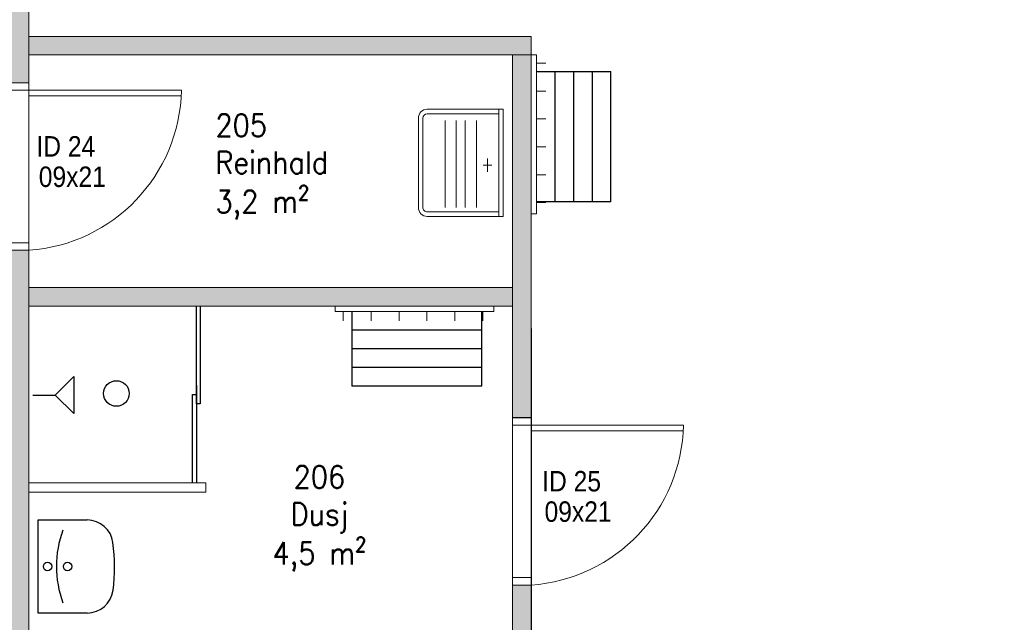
# Model space of a CAD drawing. Header units: millimetres. Extents: x -474437 to 165693, y -93174 to 980873.
# Tile 49 of 60: x 107627 to 112923, y 482648 to 485888. Entities that reach past the tile are written whole.
import ezdxf

# ---------------------------------------------------------------- set-up
doc = ezdxf.new("R2010")
doc.units = ezdxf.units.MM
doc.layers.get('0').update_dxf_attribs({"linetype": 'CONTINUOUS'})
for name, color, linetype, lineweight in [('315-Utstyr for sanitærinstallasjoner', 150, 'CONTINUOUS', 9), ('Doors', 5, 'CONTINUOUS', 20), ('hatch', 254, 'CONTINUOUS', 13), ('HREINL', 8, 'CONTINUOUS', 15), ('inside wall', 1, 'CONTINUOUS', 20)]:
    doc.layers.add(name, color=color, linetype=linetype, lineweight=lineweight)
for name, color, linetype in [('A315S', 150, 'CONTINUOUS'), ('teikne', 7, 'CONTINUOUS'), ('Tekst', 250, 'CONTINUOUS')]:
    doc.layers.add(name, color=color, linetype=linetype)
doc.styles.get("Standard").update_dxf_attribs({"font": 'romans.shx', "width": 0.9})

# ---------------------------------------------------------------- blocks, each defined once
blk = doc.blocks.new('Innedør')
at = {"layer": 'Doors', "color": 5}
for p, q in [((-256423.6, -97064.4), (-256423.6, -97024.4)), ((-256423.6, -97024.4), (-256323.6, -97024.4)), ((-256323.6, -97024.4), (-256323.6, -97064.4)), ((-256323.6, -97064.4), (-256423.6, -97064.4)), ((-256423.6, -97884.4), (-257243.6, -97884.4)), ((-257243, -97854.4), (-256423.6, -97854.4)), ((-256423.6, -97854.4), (-256423.6, -97884.4)), ((-256323.6, -97884.4), (-256423.6, -97884.4)), ((-256423.6, -97884.4), (-256423.6, -97924.4)), ((-256323.6, -97924.4), (-256323.6, -97884.4)), ((-256423.6, -97924.4), (-256323.6, -97924.4))]:
    blk.add_line(p, q, dxfattribs=at)
blk.add_arc((-256362.7, -97903.4), 881.1, 93.9634, 178.7645, dxfattribs=at)
blk = doc.blocks.new('KIT-H04')
for p, q in [((-288, 0), (288, 0)), ((-288, -24), (-288, 0)), ((288, 0), (288, -24)), ((-288, -24), (-288, -408)), ((288, -24), (-288, -24)), ((-264, -24), (-264, -408)), ((264, -408), (264, -24)), ((264, -24), (264, -312)), ((288, -24), (288, -312)), ((288, -408), (288, -24)), ((48, -84), (-24, -84)), ((12, -60), (12, -108)), ((-228, -144), (240, -144)), ((240, -204), (-228, -204)), ((-228, -252), (240, -252)), ((240, -312), (-228, -312)), ((-240, -432), (240, -432)), ((-240, -456), (240, -456))]:
    blk.add_line(p, q)
for centre, radius, start, end in [((-240, -408), 48, 180, 270), ((-240, -408), 24, 180, 270), ((240, -408), 24, 270, 0), ((240, -408), 48, 270, 0)]:
    blk.add_arc(centre, radius, start, end)
blk = doc.blocks.new('servm')
at = {"layer": 'A315S', "ltscale": 2}
for p, q in [((-250, -263), (-250, 0)), ((-250, 0), (250, 0)), ((250, 0), (250, -262.7))]:
    blk.add_line(p, q, dxfattribs=at)
at = {"layer": 'A315S'}
for centre in [(0, -49.7), (0, -157.6)]:
    blk.add_circle(centre, 22.5, dxfattribs=at)
blk.add_arc((0.6, -656.9), 559.5, 69.542, 110.458, dxfattribs=at)
at = {"layer": 'A315S', "ltscale": 2}
for centre, radius, start, end in [((-110, -263), 140, 180, 262.6195), ((110, -262.7), 140, 277.5528, 0), ((-1.3, 576.5), 986.5, 262.6195, 277.5528)]:
    blk.add_arc(centre, radius, start, end, dxfattribs=at)

msp = doc.modelspace()

# ---------------------------------------------------------------- hatches: boundary and pattern name
at = {"layer": 'hatch', "transparency": 33554687}
h = msp.add_hatch(color=256, dxfattribs=at)
h.dxf.hatch_style = 1
h.paths.add_polyline_path([(101907.5, 487098.1), (101847.5, 487098.1), (101847.5, 480538.4), (101907.5, 480538.4)])
h.paths.add_polyline_path([(104977.4, 485998.1), (104877.4, 485998.1), (104877.4, 480598.4), (104977.4, 480598.4)], flags=17)
h.paths.add_polyline_path([(104977.4, 487098.1), (104877.4, 487098.1), (104877.4, 486898.1), (104977.4, 486898.1)], flags=17)
h.paths.add_polyline_path([(106510, 485798.1), (104977.4, 485798.1), (104977.4, 485698.1), (106510, 485698.1)], flags=17)
h.paths.add_polyline_path([(107577.4, 485798.1), (107410, 485798.1), (107410, 485698.1), (107577.4, 485698.1)], flags=17)
h.paths.add_polyline_path([(107677.4, 485998.1), (107577.4, 485998.1), (107577.4, 485548.4), (107677.4, 485548.4)], flags=17)
h.paths.add_polyline_path([(107677.4, 487098.1), (107577.4, 487098.1), (107577.4, 486898.1), (107677.4, 486898.1)], flags=17)
h.paths.add_polyline_path([(110377.3, 485798.1), (107677.4, 485798.1), (107677.4, 485698.1), (110377.3, 485698.1)], flags=17)
h.paths.add_polyline_path([(107677.4, 484648.4), (107577.4, 484648.4), (107577.4, 480598.4), (107677.4, 480598.4)], flags=17)
h.paths.add_polyline_path([(110277.3, 484448.4), (107677.4, 484448.4), (107677.4, 484348.4), (110277.3, 484348.4)], flags=17)
h.paths.add_polyline_path([(110377.3, 485698.1), (110277.3, 485698.1), (110277.3, 484448.4), (110277.3, 484348.4), (110277.3, 483748.4), (110377.3, 483748.4)], flags=17)
h.paths.add_polyline_path([(110377.3, 482848.4), (110277.3, 482848.4), (110277.3, 482598.4), (110277.3, 480598.4), (110377.3, 480598.4)], flags=17)
h.paths.add_polyline_path([(118047.5, 487098.1), (117987.5, 487098.1), (117987.5, 480598.4), (101907.5, 480598.4), (101907.5, 480538.4), (118047.5, 480538.4)])

# ---------------------------------------------------------------- linework, layer by layer
at = {"color": 32}
for p, q in [((110407.3, 485608.6), (110807.3, 485608.6)), ((110507.3, 484908.6), (110507.3, 485608.6)), ((110607.3, 484908.6), (110607.3, 485608.6)), ((110707.3, 484908.6), (110707.3, 485608.6)), ((110807.3, 484908.6), (110807.3, 485608.6)), ((110807.3, 484908.6), (110407.3, 484908.6)), ((109413.5, 484318.4), (109413.5, 483918.4)), ((110113.5, 483918.4), (110113.5, 484318.4)), ((110113.5, 484218.4), (109413.5, 484218.4)), ((110113.5, 484118.4), (109413.5, 484118.4)), ((110113.5, 484018.4), (109413.5, 484018.4)), ((110113.5, 483918.4), (109413.5, 483918.4))]:
    msp.add_line(p, q, dxfattribs=at)
for p, q in [((108577.4, 483823.4), (108577.4, 484348.4)), ((108597.4, 484348.4), (108597.4, 483823.4)), ((110377.3, 484228.4), (110377.3, 481798.4)), ((110377.3, 484228.4), (110377.3, 480598.4)), ((108557.4, 483398.4), (108557.4, 483873.4)), ((108557.4, 483873.4), (108577.4, 483873.4)), ((108577.4, 483923.4), (108577.4, 483398.4)), ((108597.4, 483823.4), (108577.4, 483823.4))]:
    msp.add_line(p, q)
at = {"layer": 'A315S'}
for p, q in [((107818.1, 483870), (107918.1, 483970)), ((107918.1, 483970), (107918.1, 483770)), ((107697.4, 483870), (107818.1, 483870)), ((107818.1, 483870), (107918.1, 483770))]:
    msp.add_line(p, q, dxfattribs=at)
msp.add_circle((108147.4, 483878.4), 68.9, dxfattribs=at)
msp.add_circle((108147.4, 483878.4), 68.9, dxfattribs=at)
at = {"layer": 'Doors', "color": 5}
for p, q in [((107677.4, 485438.4), (107677.4, 485398.4)), ((107677.4, 484668.4), (107677.4, 484638.4)), ((107677.4, 484638.4), (107677.4, 484598.4))]:
    msp.add_line(p, q, dxfattribs=at)
at = {"layer": 'HREINL'}
for points in [[(110377.3, 485698.1), (110407.3, 485698.1), (110407.3, 485654.3), (110457.3, 485654.3), (110407.3, 485654.3), (110407.3, 485504.3), (110457.3, 485504.3), (110407.3, 485504.3), (110407.3, 485354.3), (110457.3, 485354.3), (110407.3, 485354.3), (110407.3, 485204.3), (110457.3, 485204.3), (110407.3, 485204.3), (110407.3, 485054.3), (110457.3, 485054.3), (110407.3, 485054.3), (110407.3, 484904.3), (110457.3, 484904.3), (110407.3, 484904.3), (110407.3, 485204.3), (110457.3, 485204.3), (110407.3, 485204.3), (110407.3, 484904.3), (110457.3, 484904.3), (110407.3, 484904.3), (110407.3, 484844.8), (110377.3, 484844.8)], [(109324, 484348.4), (109324, 484318.4), (109367.8, 484318.4), (109367.8, 484268.4), (109367.8, 484318.4), (109517.8, 484318.4), (109517.8, 484268.4), (109517.8, 484318.4), (109667.8, 484318.4), (109667.8, 484268.4), (109667.8, 484318.4), (109817.8, 484318.4), (109817.8, 484268.4), (109817.8, 484318.4), (109967.8, 484318.4), (109967.8, 484268.4), (109967.8, 484318.4), (110117.8, 484318.4), (110117.8, 484268.4), (110117.8, 484318.4), (109817.8, 484318.4), (109817.8, 484268.4), (109817.8, 484318.4), (110117.8, 484318.4), (110117.8, 484268.4), (110117.8, 484318.4), (110177.3, 484318.4), (110177.3, 484348.4)]]:
    msp.add_lwpolyline(points, dxfattribs=at)
at = {"layer": 'inside wall'}
for p, q in [((107677.4, 487098.1), (107677.4, 480598.4)), ((107677.4, 486148.4), (107677.4, 484448.4)), ((107677.4, 485798.1), (110377.3, 485798.1)), ((110377.3, 485798.1), (110377.3, 480598.4)), ((107677.4, 485698.1), (110377.3, 485698.1)), ((109027.3, 485698.1), (110277.3, 485698.1)), ((110277.3, 484448.4), (110277.3, 485698.1)), ((107577.4, 485548.4), (107677.4, 485548.4)), ((107577.4, 484648.4), (107677.4, 484648.4)), ((110277.3, 484448.4), (107677.4, 484448.4)), ((107677.4, 484448.4), (110277.3, 484448.4)), ((109162.3, 484448.4), (107677.4, 484448.4)), ((110277.3, 480598.4), (110277.3, 484448.4)), ((110377.3, 480598.4), (110377.3, 484448.4)), ((107677.4, 484348.4), (110277.3, 484348.4)), ((110277.3, 484348.4), (107677.4, 484348.4)), ((110277.3, 484348.4), (110277.3, 482598.4)), ((110277.3, 483748.4), (110377.3, 483748.4)), ((108628.4, 483398.4), (107677.4, 483398.4)), ((108628.4, 483398.4), (108628.4, 483348.4)), ((108628.4, 483348.4), (107677.4, 483348.4)), ((110277.3, 482848.4), (110377.3, 482848.4))]:
    msp.add_line(p, q, dxfattribs=at)

# ---------------------------------------------------------------- block references
at = {"layer": '315-Utstyr for sanitærinstallasjoner', "rotation": 270}
msp.add_blockref('KIT-H04', (110227.3, 485118.4), dxfattribs=at)
at = {"layer": 'Doors', "rotation": 180}
for p in [(-148746.2, 387624.1), (-146046.4, 385824.1)]:
    msp.add_blockref('Innedør', p, dxfattribs=at)
at = {"layer": 'teikne', "rotation": 90.00000000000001}
msp.add_blockref('servm', (107727.4, 482948.4), dxfattribs=at)

# ---------------------------------------------------------------- texts
at = {"layer": 'Doors', "color": 5, "char_height": 110, "attachment_point": 1}
for s, insert, width in [('{\\fComic Sans MS|b0|i0|c0|p66;ID 24}', (107717.3, 485261.8), 444.552), ('{\\fComic Sans MS|b0|i0|c0|p66;09x21}', (107730, 485098.4), 286.702), ('{\\fComic Sans MS|b0|i0|c0|p66;ID 25}', (110437.3, 483462), 444.552), ('{\\fComic Sans MS|b0|i0|c0|p66;09x21}', (110450, 483298.5), 286.702)]:
    msp.add_mtext(s, dxfattribs=dict(at, insert=insert, width=width))
at = {"layer": 'Tekst', "char_height": 120, "attachment_point": 1}
for s, width, insert in [('205\\PReinhald\\P3,2 m{\\H1.08333x;²}', 846.538, (108680, 485380)), ('\\pxqc;206\\PDusj\\P4,5 m{\\H1.08333x;²}', 698.313, (108890, 483490))]:
    msp.add_mtext_dynamic_manual_height_columns(s, width=width, gutter_width=500, heights=[0], dxfattribs=dict(at, insert=insert))

doc.saveas('drawing.dxf')
